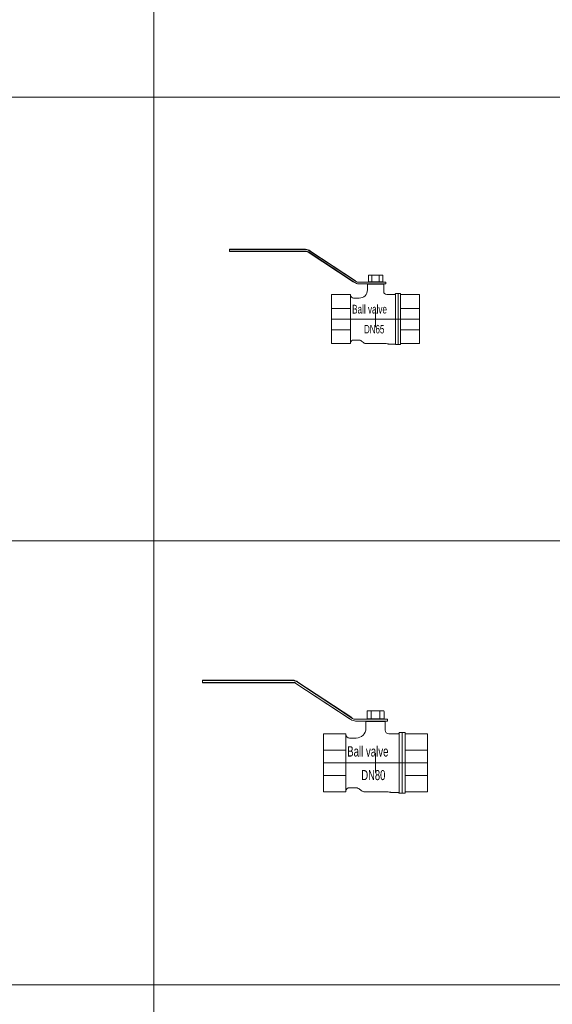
# Model space of a CAD drawing. Header units: millimetres. Extents: x 2339 to 23224, y 1509 to 18979.
# Tile 45 of 124: x 11891 to 13092, y 8165 to 10384. Entities that reach past the tile are written whole.
import ezdxf

# ---------------------------------------------------------------- set-up
doc = ezdxf.new("R2010")
doc.units = ezdxf.units.MM
doc.set_wipeout_variables(frame=1)
doc.layers.get('0').update_dxf_attribs({"lineweight": 0})
doc.styles.add('DISOCP', font='disocp.shx', dxfattribs={"width": 0.6})

# ---------------------------------------------------------------- blocks, each defined once
blk = doc.blocks.new('*U225')
for p, q in [((-143, 68.1), (-143, 66.4)), ((-143, 68), (-68.35, 68)), ((-142.8, 68.3), (-68.46, 68.3)), ((-143, 66.5), (-67.91, 66.5)), ((-142.8, 66.2), (-67.91, 66.2))]:
    blk.add_line(p, q)
for centre, radius, start, end in [((-142.8, 68.1), 0.2, 90, 180), ((-68.46, 61.7), 6.6, 49.49519, 90), ((-68.35, 62), 6, 49.49519, 90), ((-142.8, 66.4), 0.2, 180, 270), ((-67.91, 63.2), 3.3, 49.49519, 90), ((-67.91, 63.2), 3, 49.49519, 90)]:
    blk.add_arc(centre, radius, start, end)
blk.add_wipeout([(42.43, -24), (24.5, -24), (24.5, -25), (19.5, -25), (19.35, -24.65), (19, -24.5), (12.95, -24.5), (12.38, -24.32), (12.17, -24.18), (8.6, -24), (-8.75, -24), (-10.36, -23.73), (-11.8, -22.96), (-12.73, -22.25), (-13.65, -21.54), (-15.09, -20.77), (-16.7, -20.5), (-21.5, -20.5), (-23.62, -21.38), (-24.13, -22.05), (-24.5, -23.8), (-24.7, -24), (-43, -24), (-43, -24), (-43, 24), (-43, 24), (-25.05, 24), (-24.7, 24), (-24.56, 23.94), (-24.5, 23.8), (-24.5, 23.4), (-24.39, 22.69), (-24.04, 21.9), (-23.62, 21.38), (-22.93, 20.86), (-22.26, 20.6), (-21.5, 20.5), (-16, 20.5), (-14.79, 20.59), (-13.54, 20.89), (-12.31, 21.4), (-11.25, 22.06), (-10.34, 22.84), (-9.47, 23.87), (-8.93, 24.76), (-8.34, 26.2), (-8, 28), (-8, 29.2), (-8, 32.31), (-8, 34.2), (-8, 36), (-7, 36), (-7, 42.5), (-6.85, 42.85), (-6.85, 42.85), (-6.5, 43), (6.5, 43), (6.73, 42.95), (6.94, 42.73), (7, 42.5), (7, 36), (9.8, 36), (9.94, 34.56), (8, 34.5), (8, 27), (8.43, 25.46), (9.39, 24.47), (11, 24), (18.5, 24), (19.21, 24.29), (19.5, 25), (24.5, 25), (24.5, 24), (42.43, 24), (43, 23.57), (43, -23.57)])
for p, q in [((-21.92, 36.59), (-65.93, 65.46)), ((-20.38, 35.94), (-65.77, 65.71)), ((-18.98, 36.72), (-64.45, 66.56)), ((-19.74, 37.57), (-64.29, 66.81)), ((-7, 42.5), (-7, 36)), ((-6.5, 43), (6.5, 43)), ((-3.5, 43), (-3.5, 36.3)), ((3.5, 43), (3.5, 36.3)), ((7, 42.5), (7, 36)), ((-21.92, 36.59), (-21.37, 36.59)), ((-19.74, 37.57), (-19.74, 37.22)), ((-17.03, 36), (9.8, 36)), ((-16.48, 34.5), (9.8, 34.5)), ((-8, 34.5), (-8, 28)), ((-8, 34.2), (8, 34.2)), ((-7, 36.3), (7, 36.3)), ((-6, 34.5), (-6, 34.5)), ((8, 34.5), (8, 27)), ((10, 35.8), (10, 34.7)), ((-43, 24), (-24.7, 24)), ((-43, 24), (-43, -24)), ((-24.5, 23.8), (-24.5, -23.8)), ((-24.5, 23.8), (-24.5, 23.7)), ((-21.5, 20.5), (-16, 20.5)), ((11, 24), (18.5, 24)), ((19.5, 25), (19.5, -25)), ((19.5, 25), (24.5, 25)), ((22, 25), (22, -25)), ((24.5, 25), (24.5, -25)), ((24.5, 24), (43, 24)), ((43, 24), (43, -24)), ((-43, 10.5), (-24.5, 10.5)), ((24.5, 10.5), (43, 10.5)), ((-43, 0), (43, 0)), ((0, 8), (0, -8)), ((-43, -10.5), (-24.5, -10.5)), ((24.5, -10.5), (43, -10.5)), ((-43, -24), (-24.7, -24)), ((-21.5, -20.5), (-16.7, -20.5)), ((-13.65, -21.54), (-11.8, -22.96)), ((-8.75, -24), (8.6, -24)), ((12.17, -24.18), (12.38, -24.32)), ((12.95, -24.5), (19, -24.5)), ((19.5, -25), (24.5, -25)), ((24.5, -24), (43, -24))]:
    blk.add_line(p, q)
for centre, radius, start, end in [((-6.5, 42.5), 0.5, 90, 180), ((6.5, 42.5), 0.5, 0, 90), ((-16.48, 40.5), 6, 229.49519, 270), ((-17.03, 39), 3, 229.49519, 270), ((-15.77, 34.04), 9.78, 2.61357, 2.7057), ((9.8, 35.8), 0.2, 0, 90), ((9.8, 34.7), 0.2, 270, 0), ((-24.7, 23.8), 0.2, 0, 90), ((-21.5, 23.5), 3, 180, 270), ((-16, 28.5), 8, 270, 0), ((11, 27), 3, 180, 270), ((18.5, 25), 1, 270, 0), ((-24.7, -23.8), 0.2, 270, 0), ((-21.5, -23.5), 3, 90, 180), ((-16.7, -25.5), 5, 52.44182, 90), ((-8.75, -19), 5, 232.44182, 270), ((8.64, -59.37), 35.37, 84.27646, 90.0635), ((12.95, -23.5), 1, 235.45362, 270), ((19, -25), 0.5, 0, 90)]:
    blk.add_arc(centre, radius, start, end)
at = {"style": 'DISOCP', "width": 0.7}
for s, height, p in [('Ball valve', 8.507, (-22.92, 5.45)), ('DN65', 8.292, (-11.26, -14.02))]:
    blk.add_text(s, height=height, dxfattribs=at).set_placement(p)
blk = doc.blocks.new('*U224')
for p, q in [((-143, 68.1), (-143, 66.4)), ((-143, 68), (-68.35, 68)), ((-143, 66.5), (-67.91, 66.5)), ((-142.8, 68.3), (-68.46, 68.3)), ((-142.8, 66.2), (-67.91, 66.2))]:
    blk.add_line(p, q)
for centre, radius, start, end in [((-142.8, 68.1), 0.2, 90, 180), ((-142.8, 66.4), 0.2, 180, 270), ((-68.46, 61.7), 6.6, 49.49519, 90), ((-68.35, 62), 6, 49.49519, 90), ((-67.91, 63.2), 3.3, 49.49519, 90), ((-67.91, 63.2), 3, 49.49519, 90)]:
    blk.add_arc(centre, radius, start, end)
blk.add_wipeout([(42.43, -24), (24.5, -24), (24.5, -25), (19.5, -25), (19.35, -24.65), (19, -24.5), (12.95, -24.5), (12.38, -24.32), (12.17, -24.18), (8.6, -24), (-8.75, -24), (-10.36, -23.73), (-11.8, -22.96), (-12.73, -22.25), (-13.65, -21.54), (-15.09, -20.77), (-16.7, -20.5), (-21.5, -20.5), (-23.62, -21.38), (-24.13, -22.05), (-24.5, -23.8), (-24.7, -24), (-43, -24), (-43, -24), (-43, 24), (-43, 24), (-25.05, 24), (-24.7, 24), (-24.56, 23.94), (-24.5, 23.8), (-24.5, 23.4), (-24.39, 22.69), (-24.04, 21.9), (-23.62, 21.38), (-22.93, 20.86), (-22.26, 20.6), (-21.5, 20.5), (-16, 20.5), (-14.79, 20.59), (-13.54, 20.89), (-12.31, 21.4), (-11.25, 22.06), (-10.34, 22.84), (-9.47, 23.87), (-8.93, 24.76), (-8.34, 26.2), (-8, 28), (-8, 29.2), (-8, 32.31), (-8, 34.2), (-8, 36), (-7, 36), (-7, 42.5), (-6.85, 42.85), (-6.85, 42.85), (-6.5, 43), (6.5, 43), (6.73, 42.95), (6.94, 42.73), (7, 42.5), (7, 36), (9.8, 36), (9.94, 34.56), (8, 34.5), (8, 27), (8.43, 25.46), (9.39, 24.47), (11, 24), (18.5, 24), (19.21, 24.29), (19.5, 25), (24.5, 25), (24.5, 24), (42.43, 24), (43, 23.57), (43, -23.57)])
for p, q in [((-21.92, 36.59), (-65.93, 65.46)), ((-20.38, 35.94), (-65.77, 65.71)), ((-18.98, 36.72), (-64.45, 66.56)), ((-19.74, 37.57), (-64.29, 66.81)), ((-7, 42.5), (-7, 36)), ((-6.5, 43), (6.5, 43)), ((-3.5, 43), (-3.5, 36.3)), ((3.5, 43), (3.5, 36.3)), ((7, 42.5), (7, 36)), ((-21.92, 36.59), (-21.37, 36.59)), ((-19.74, 37.57), (-19.74, 37.22)), ((-17.03, 36), (9.8, 36)), ((-16.48, 34.5), (9.8, 34.5)), ((-8, 34.5), (-8, 28)), ((-8, 34.2), (8, 34.2)), ((-7, 36.3), (7, 36.3)), ((-6, 34.5), (-6, 34.5)), ((8, 34.5), (8, 27)), ((10, 35.8), (10, 34.7)), ((19.5, 25), (19.5, -25)), ((19.5, 25), (24.5, 25)), ((22, 25), (22, -25)), ((24.5, 25), (24.5, -25)), ((-43, 24), (-24.7, 24)), ((-43, 24), (-43, -24)), ((-24.5, 23.8), (-24.5, -23.8)), ((-24.5, 23.8), (-24.5, 23.7)), ((-21.5, 20.5), (-16, 20.5)), ((11, 24), (18.5, 24)), ((24.5, 24), (43, 24)), ((43, 24), (43, -24)), ((-43, 10.5), (-24.5, 10.5)), ((24.5, 10.5), (43, 10.5)), ((-43, 0), (43, 0)), ((0, 8), (0, -8)), ((-43, -10.5), (-24.5, -10.5)), ((24.5, -10.5), (43, -10.5)), ((-43, -24), (-24.7, -24)), ((-21.5, -20.5), (-16.7, -20.5)), ((-13.65, -21.54), (-11.8, -22.96)), ((-8.75, -24), (8.6, -24)), ((12.17, -24.18), (12.38, -24.32)), ((24.5, -24), (43, -24)), ((12.95, -24.5), (19, -24.5)), ((19.5, -25), (24.5, -25))]:
    blk.add_line(p, q)
for centre, radius, start, end in [((-6.5, 42.5), 0.5, 90, 180), ((6.5, 42.5), 0.5, 0, 90), ((-16.48, 40.5), 6, 229.49519, 270), ((-17.03, 39), 3, 229.49519, 270), ((-15.77, 34.04), 9.78, 2.61357, 2.7057), ((9.8, 35.8), 0.2, 0, 90), ((9.8, 34.7), 0.2, 270, 0), ((-16, 28.5), 8, 270, 0), ((11, 27), 3, 180, 270), ((18.5, 25), 1, 270, 0), ((-24.7, 23.8), 0.2, 0, 90), ((-21.5, 23.5), 3, 180, 270), ((-24.7, -23.8), 0.2, 270, 0), ((-21.5, -23.5), 3, 90, 180), ((-16.7, -25.5), 5, 52.44182, 90), ((-8.75, -19), 5, 232.44182, 270), ((8.64, -59.37), 35.37, 84.27646, 90.0635), ((12.95, -23.5), 1, 235.45362, 270), ((19, -25), 0.5, 0, 90)]:
    blk.add_arc(centre, radius, start, end)
at = {"style": 'DISOCP', "width": 0.7}
for s, height, p in [('Ball valve', 8.507, (-23.44, 5.23)), ('DN80', 8.292, (-11.78, -14.25))]:
    blk.add_text(s, height=height, dxfattribs=at).set_placement(p)

msp = doc.modelspace()

# ---------------------------------------------------------------- linework, layer by layer
for p, q in [((12193.1, 1508.9), (12193.1, 16868.4)), ((2339.1, 10208.9), (19193.1, 10208.9)), ((2339.1, 9208.9), (19193.1, 9208.9)), ((2339.1, 8208.9), (19193.1, 8208.9))]:
    msp.add_line(p, q)

# ---------------------------------------------------------------- block references
for name, p, xscale, yscale, zscale, rotation in [('*U225', (12693.1, 9708.9), 2.302949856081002, 2.302949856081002, 2.302949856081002, 0.00391417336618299), ('*U224', (12693.1, 8708.9), 2.727177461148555, 2.727177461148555, 2.727177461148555, 0.003914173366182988)]:
    msp.add_blockref(name, p, dxfattribs=dict(xscale=xscale, yscale=yscale, zscale=zscale, rotation=rotation))

doc.saveas('drawing.dxf')
